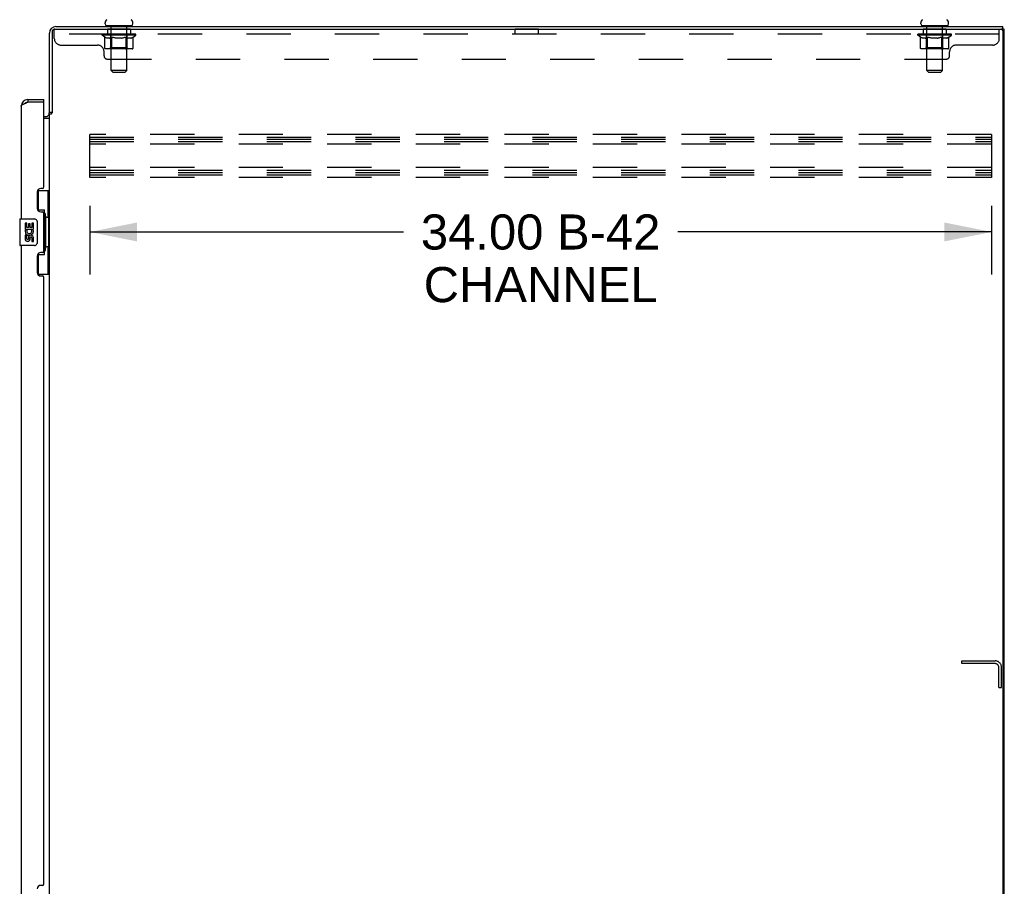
# Model space of a CAD drawing. Header units: inches. Extents: x 0 to 304, y 0 to 196.
# Tile 14 of 19: x 152 to 189, y 102 to 135. Entities that reach past the tile are written whole.
import ezdxf

# ---------------------------------------------------------------- set-up
doc = ezdxf.new("R2010")
doc.units = ezdxf.units.IN
doc.header["$LTSCALE"] = 16.696429
doc.header["$MEASUREMENT"] = 0
doc.linetypes.add('HIDDEN', pattern=[0.2, 0.1, -0.1])
doc.layers.get('0').update_dxf_attribs({"linetype": 'CONTINUOUS'})
for name, color, linetype in [('02___PRT_ALL_AXES', 7, 'CONTINUOUS'), ('DEFAULT_2', 8, 'HIDDEN'), ('DIMENSIONS', 7, 'CONTINUOUS')]:
    doc.layers.add(name, color=color, linetype=linetype)
doc.styles.get("Standard").update_dxf_attribs({"font": 'arial.ttf'})
doc.dimstyles.new('DIMSTYLE_2', dxfattribs={"dimtxt": 1.321429, "dimasz": 1.785714, "dimexe": 0.09, "dimexo": 0.07, "dimgap": 0.037, "dimtad": 0, "dimtih": 1, "dimtoh": 1, "dimzin": 4, "dimdsep": 46, "dimtxsty": 'Standard', "dimblk": '_FILLED', "dimblk1": '_FILLED', "dimblk2": '_FILLED', "dimcen": 0.09, "dimazin": 1, "dimtfac": 1, "dimtdec": 3, "dimtofl": 0, "dimtmove": 0, "dimatfit": 3, "dimldrblk": '_FILLED', "dimfxl": 1, "dimtolj": 1, "dimtzin": 4, "dimarcsym": 0})

# ---------------------------------------------------------------- blocks, each defined once
blk = doc.blocks.new('_FILLED')
at = {"color": 0, "linetype": 'ByBlock'}
blk.add_solid([(0, 0), (-1, 0.2), (-1, -0.2)], dxfattribs=at)
blk = doc.blocks.new('*D3')
at = {"layer": 'DIMENSIONS', "color": 2, "linetype": 'Continuous'}
for p, q in [((154.987, 127.941), (154.987, 125.351)), ((188.987, 127.941), (188.987, 125.351)), ((154.987, 126.959), (166.814, 126.959)), ((188.987, 126.959), (177.159, 126.959))]:
    blk.add_line(p, q, dxfattribs=at)
at = {"layer": 'DIMENSIONS', "color": 2, "linetype": 'Continuous', "xscale": 1.7857142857, "yscale": 1.7857142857, "zscale": 1.7857142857, "rotation": 180}
blk.add_blockref('_FILLED', (154.987, 126.959), dxfattribs=at)
at = {"layer": 'DIMENSIONS', "color": 2, "linetype": 'Continuous', "xscale": 1.7857142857, "yscale": 1.7857142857, "zscale": 1.7857142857}
blk.add_blockref('_FILLED', (188.987, 126.959), dxfattribs=at)
at = {"layer": 'DIMENSIONS', "color": 2, "linetype": 'Continuous', "insert": (171.987, 127.619), "char_height": 1.3214, "width": 9.02403, "attachment_point": 2, "line_spacing_factor": 0.9}
blk.add_mtext('34.00 B-42\\PCHANNEL', dxfattribs=at)

msp = doc.modelspace()

# ---------------------------------------------------------------- linework, layer by layer
at = {"color": 7, "linetype": 'Continuous'}
for p, q in [((155.568, 134.798), (155.568, 134.837)), ((156.614, 134.798), (156.614, 134.837)), ((186.318, 134.798), (186.318, 134.837)), ((187.364, 134.798), (187.364, 134.837)), ((155.591, 134.729), (155.591, 134.699)), ((156.591, 134.729), (155.591, 134.729)), ((156.591, 134.729), (156.591, 134.699)), ((186.341, 134.729), (186.341, 134.699)), ((187.341, 134.729), (186.341, 134.729)), ((187.341, 134.729), (187.341, 134.699)), ((189.466, 134.595), (189.351, 134.595)), ((189.414, 134.595), (189.414, 134.699)), ((189.466, 62.803), (189.466, 134.595)), ((152.654, 131.949), (152.654, 131.845)), ((153.262, 131.845), (153.242, 131.845)), ((153.262, 131.845), (153.262, 131.949)), ((153.57, 131.458), (153.466, 131.458)), ((153.025, 128.524), (153.466, 128.524)), ((153.062, 127.744), (153.062, 128.524)), ((153.427, 127.499), (153.427, 128.524)), ((153.062, 127.789), (153.289, 127.789)), ((153.289, 126.109), (153.289, 127.789)), ((152.348, 127.434), (152.348, 126.464)), ((152.363, 127.449), (152.903, 127.449)), ((153.003, 127.349), (153.003, 126.549)), ((153.326, 127.549), (153.326, 127.529)), ((153.326, 127.499), (153.326, 126.399)), ((153.448, 127.499), (153.326, 127.499)), ((153.448, 126.399), (153.448, 127.499)), ((152.903, 126.449), (152.363, 126.449)), ((153.448, 126.399), (153.326, 126.399)), ((153.326, 126.368), (153.326, 126.348)), ((153.427, 125.374), (153.427, 126.399)), ((153.062, 125.374), (153.062, 126.154)), ((153.062, 126.109), (153.289, 126.109)), ((153.025, 125.374), (153.466, 125.374))]:
    msp.add_line(p, q, dxfattribs=at)
at = {"color": 3, "linetype": 'Continuous'}
for p, q in [((153.466, 131.445), (153.466, 134.452)), ((153.57, 134.491), (153.57, 131.447)), ((153.674, 134.595), (189.351, 134.595)), ((153.712, 134.699), (189.414, 134.699)), ((189.414, 134.532), (189.414, 62.865)), ((152.622, 131.833), (152.654, 131.845)), ((152.654, 131.949), (153.262, 131.949)), ((153.242, 131.845), (152.654, 131.845)), ((153.262, 128.656), (153.262, 131.825)), ((152.408, 131.702), (152.408, 127.449)), ((153.466, 69.991), (153.466, 131.406)), ((153.466, 131.406), (153.54, 131.406)), ((153.262, 131.303), (153.323, 131.303)), ((153.262, 131.251), (153.466, 131.251)), ((153.012, 128.466), (153.012, 127.846)), ((153.202, 128.596), (153.142, 128.596)), ((153.142, 127.716), (153.202, 127.716)), ((153.262, 126.241), (153.262, 127.656)), ((152.408, 126.449), (152.408, 101.199)), ((153.012, 126.051), (153.012, 125.431)), ((153.202, 126.181), (153.142, 126.181)), ((153.142, 125.301), (153.202, 125.301)), ((153.262, 102.406), (153.262, 125.241)), ((153.202, 102.346), (153.142, 102.346))]:
    msp.add_line(p, q, dxfattribs=at)
for points in [[(152.408, 131.702), (152.408, 131.708), (152.41, 131.714), (152.412, 131.72), (152.416, 131.726), (152.421, 131.732), (152.427, 131.738), (152.433, 131.744), (152.441, 131.75), (152.449, 131.756), (152.459, 131.761), (152.469, 131.767), (152.48, 131.773), (152.492, 131.779), (152.504, 131.785), (152.517, 131.791), (152.531, 131.797), (152.545, 131.803), (152.56, 131.809)], [(152.56, 131.809), (152.575, 131.815), (152.59, 131.821), (152.606, 131.827), (152.622, 131.833)], [(153.54, 131.406), (153.542, 131.408), (153.544, 131.409), (153.546, 131.411), (153.547, 131.412), (153.549, 131.414), (153.55, 131.415), (153.551, 131.417), (153.552, 131.418), (153.553, 131.419), (153.554, 131.421), (153.555, 131.422), (153.555, 131.423), (153.556, 131.425)], [(153.556, 131.425), (153.558, 131.429), (153.559, 131.431), (153.56, 131.432), (153.561, 131.434), (153.562, 131.436), (153.563, 131.437), (153.564, 131.439), (153.566, 131.441), (153.567, 131.443), (153.568, 131.445), (153.57, 131.447)]]:
    msp.add_lwpolyline(points, dxfattribs=at)
at = {"color": 7, "linetype": 'Continuous'}
for points in [[(153.253, 127.688), (153.255, 127.691), (153.26, 127.7), (153.265, 127.707), (153.269, 127.715), (153.273, 127.722), (153.277, 127.728), (153.28, 127.734), (153.282, 127.74), (153.284, 127.745), (153.286, 127.75), (153.287, 127.754), (153.288, 127.758), (153.289, 127.762), (153.289, 127.765)], [(152.996, 127.385), (152.998, 127.379), (153, 127.373), (153.001, 127.367), (153.002, 127.361), (153.002, 127.355), (153.003, 127.349)], [(153.003, 126.549), (153.002, 126.542), (153.002, 126.536), (153.001, 126.53), (153, 126.524), (152.998, 126.518), (152.996, 126.512)], [(153.289, 126.132), (153.289, 126.136), (153.288, 126.139), (153.287, 126.143), (153.286, 126.148), (153.284, 126.152), (153.282, 126.158), (153.28, 126.163), (153.277, 126.169), (153.273, 126.176), (153.269, 126.182), (153.265, 126.19), (153.26, 126.198), (153.255, 126.206), (153.253, 126.21)]]:
    msp.add_lwpolyline(points, dxfattribs=at)
for centre, radius, start, end in [((155.711, 134.837), 0.144, 124.6626, 180), ((155.637, 134.798), 0.069, 180, 270), ((156.545, 134.798), 0.069, 270, 360), ((156.47, 134.837), 0.144, 0, 55.3374), ((186.461, 134.837), 0.144, 124.6626, 180), ((186.387, 134.798), 0.069, 180, 270), ((187.295, 134.798), 0.069, 270, 360), ((187.22, 134.837), 0.144, 0, 55.3374), ((152.654, 131.702), 0.142, 90, 131.367), ((152.572, 131.559), 0.26, 87.373, 90), ((152.363, 127.434), 0.015, 90, 180), ((152.903, 127.349), 0.1, 21.205, 90), ((152.363, 126.464), 0.015, 180, 270), ((152.903, 126.549), 0.1, 270, 338.8004)]:
    msp.add_arc(centre, radius, start, end, dxfattribs=at)
at = {"color": 3, "linetype": 'Continuous'}
for centre, radius, start, end in [((153.712, 134.452), 0.246, 90, 180), ((153.674, 134.491), 0.104, 90, 180), ((189.351, 134.532), 0.0625, 0, 90), ((152.654, 131.702), 0.246, 90, 180), ((153.242, 131.825), 0.02, 0, 90), ((153.323, 131.445), 0.142, 270, 360), ((153.142, 128.466), 0.13, 90, 180), ((153.202, 128.656), 0.06, 270, 360), ((153.142, 127.846), 0.13, 180, 270), ((153.202, 127.656), 0.06, 0, 90), ((153.202, 126.241), 0.06, 270, 360), ((153.142, 126.051), 0.13, 90, 180), ((153.142, 125.431), 0.13, 180, 270), ((153.202, 125.241), 0.06, 0, 90), ((153.142, 102.216), 0.13, 90, 180), ((153.202, 102.406), 0.06, 270, 360)]:
    msp.add_arc(centre, radius, start, end, dxfattribs=at)
at = {"color": 7, "linetype": 'Continuous'}
for centre, start_param, end_param in [((153.222, 127.539), -1.51401, -0.699287), ((153.222, 127.539), -2.442306, -1.627583), ((153.222, 126.358), -1.51401, -0.699287), ((153.222, 126.358), -2.442306, -1.627583)]:
    msp.add_ellipse(centre, major_axis=(0, 0.18), ratio=0.579493, start_param=start_param, end_param=end_param, dxfattribs=at)
at = {"layer": '02___PRT_ALL_AXES', "color": 8, "linetype": 'HIDDEN'}
for p, q in [((155.653, 134.595), (155.653, 134.408)), ((156.528, 134.595), (155.653, 134.595)), ((156.528, 134.408), (155.653, 134.408)), ((156.528, 134.595), (156.528, 134.408)), ((171.028, 134.408), (171.028, 134.595)), ((171.903, 134.595), (171.028, 134.595)), ((171.903, 134.408), (171.028, 134.408)), ((171.903, 134.408), (171.903, 134.595)), ((186.403, 134.595), (186.403, 134.408)), ((187.278, 134.595), (186.403, 134.595)), ((187.278, 134.408), (186.403, 134.408)), ((187.278, 134.595), (187.278, 134.408))]:
    msp.add_line(p, q, dxfattribs=at)
at = {"layer": '02___PRT_ALL_AXES', "color": 7, "linetype": 'Continuous'}
for p, q in [((152.551, 127.294), (152.551, 127.064)), ((152.614, 127.294), (152.551, 127.294)), ((152.551, 127.064), (152.812, 127.064)), ((152.621, 127.028), (152.564, 127.053)), ((152.614, 127.127), (152.614, 127.294)), ((152.676, 127.127), (152.614, 127.127)), ((152.676, 127.263), (152.676, 127.127)), ((152.737, 127.263), (152.676, 127.263)), ((152.737, 127.127), (152.737, 127.263)), ((152.802, 127.127), (152.737, 127.127)), ((152.812, 127.064), (152.785, 127.045)), ((152.802, 127.294), (152.802, 127.127)), ((152.865, 127.294), (152.802, 127.294)), ((152.847, 127.064), (152.865, 127.064)), ((152.865, 127.064), (152.865, 127.294)), ((152.551, 126.833), (152.551, 126.697)), ((152.614, 126.833), (152.551, 126.833)), ((152.614, 126.697), (152.614, 126.833)), ((152.676, 126.739), (152.676, 126.697)), ((152.737, 126.677), (152.737, 126.746)), ((152.802, 126.739), (152.802, 126.603)), ((152.802, 126.603), (152.865, 126.603)), ((152.865, 126.603), (152.865, 126.739))]:
    msp.add_line(p, q, dxfattribs=at)
for centre, radius, start, end in [((152.708, 126.991), 0.157, 156.5966, 341.8791), ((152.708, 126.991), 0.0943, 156.5966, 35.1122), ((152.708, 126.991), 0.157, 25.737, 27.8532), ((152.711, 126.991), 0.154, 341.4199, 26.1963), ((152.645, 126.697), 0.0943, 180, 248.6704), ((152.645, 126.697), 0.0943, 248.6999, 347.4338), ((152.645, 126.697), 0.0314, 180, 0.0485), ((152.771, 126.739), 0.0943, 0, 180), ((152.771, 126.734), 0.0362, 83.4285, 161.7628), ((152.771, 126.739), 0.0314, 0, 81.2295)]:
    msp.add_arc(centre, radius, start, end, dxfattribs=at)
at = {"layer": 'DEFAULT_2', "color": 8, "linetype": 'HIDDEN'}
for p, q in [((153.653, 134.25), (153.653, 134.595)), ((153.674, 134.595), (153.653, 134.595)), ((189.278, 134.408), (153.653, 134.408)), ((155.457, 134.368), (155.457, 134.408)), ((155.457, 134.408), (155.764, 134.408)), ((155.554, 134.3), (155.457, 134.368)), ((156.724, 134.368), (155.457, 134.368)), ((155.459, 134.408), (155.459, 134.412)), ((155.579, 134.411), (155.459, 134.412)), ((155.467, 134.408), (155.467, 134.415)), ((155.476, 134.405), (155.476, 134.408)), ((155.476, 134.405), (156.706, 134.405)), ((155.485, 134.405), (155.485, 134.408)), ((155.486, 134.405), (155.486, 134.408)), ((155.496, 134.408), (155.496, 134.415)), ((155.512, 134.405), (155.512, 134.408)), ((155.514, 134.405), (155.514, 134.408)), ((155.542, 134.408), (155.542, 134.415)), ((155.557, 134.405), (155.557, 134.408)), ((155.559, 134.405), (155.559, 134.408)), ((155.579, 134.408), (155.579, 134.411)), ((155.606, 134.408), (155.606, 134.415)), ((155.607, 134.405), (155.607, 134.408)), ((155.608, 134.405), (155.608, 134.408)), ((155.611, 134.405), (155.611, 134.408)), ((155.618, 134.405), (155.618, 134.408)), ((155.618, 134.405), (155.618, 134.408)), ((155.621, 134.405), (155.621, 134.408)), ((155.625, 134.405), (155.625, 134.409)), ((155.629, 134.405), (155.629, 134.408)), ((155.643, 134.405), (155.643, 134.408)), ((155.661, 134.405), (155.661, 134.408)), ((155.662, 134.405), (155.662, 134.41)), ((155.682, 134.405), (155.682, 134.408)), ((155.684, 134.408), (155.684, 134.415)), ((155.693, 134.405), (155.693, 134.408)), ((155.697, 134.405), (155.697, 134.408)), ((155.707, 134.405), (155.707, 134.408)), ((155.718, 134.405), (155.718, 134.412)), ((155.734, 134.405), (155.734, 134.408)), ((155.737, 134.405), (155.737, 134.408)), ((155.764, 134.405), (155.764, 134.408)), ((155.831, 134.408), (155.769, 134.408)), ((155.774, 134.408), (155.774, 134.415)), ((155.778, 134.729), (155.778, 134.699)), ((155.781, 134.405), (155.781, 134.408)), ((155.786, 134.405), (155.786, 134.408)), ((155.791, 133.048), (155.791, 134.694)), ((155.792, 134.405), (155.792, 134.413)), ((155.796, 134.405), (155.796, 134.408)), ((155.807, 134.405), (155.807, 134.408)), ((155.831, 134.405), (155.831, 134.408)), ((155.906, 134.408), (155.847, 134.408)), ((155.867, 134.405), (155.867, 134.408)), ((155.874, 134.408), (155.874, 134.415)), ((155.878, 134.405), (155.878, 134.408)), ((155.88, 134.405), (155.88, 134.414)), ((155.883, 134.405), (155.883, 134.408)), ((155.89, 134.405), (155.89, 134.408)), ((155.906, 134.405), (155.906, 134.408)), ((155.986, 134.408), (155.932, 134.408)), ((155.945, 134.405), (155.945, 134.408)), ((155.976, 134.408), (156.091, 134.415)), ((155.981, 134.408), (155.981, 134.415)), ((155.981, 134.415), (155.981, 134.415)), ((155.981, 134.408), (155.981, 134.414)), ((155.981, 134.405), (155.981, 134.408)), ((155.985, 134.405), (155.985, 134.408)), ((155.986, 134.405), (155.986, 134.408)), ((155.987, 134.405), (155.987, 134.408)), ((156.07, 134.408), (156.022, 134.408)), ((156.027, 134.405), (156.027, 134.408)), ((156.07, 134.405), (156.07, 134.408)), ((156.088, 134.408), (156.088, 134.408)), ((156.088, 134.405), (156.088, 134.408)), ((156.088, 134.405), (156.088, 134.408)), ((156.091, 134.408), (156.091, 134.415)), ((156.091, 134.415), (156.205, 134.408)), ((156.093, 134.405), (156.093, 134.408)), ((156.093, 134.405), (156.093, 134.408)), ((156.093, 134.408), (156.093, 134.408)), ((156.112, 134.405), (156.112, 134.408)), ((156.112, 134.408), (156.16, 134.408)), ((156.154, 134.405), (156.154, 134.408)), ((156.195, 134.405), (156.195, 134.408)), ((156.195, 134.405), (156.195, 134.408)), ((156.195, 134.408), (156.25, 134.408)), ((156.196, 134.405), (156.196, 134.408)), ((156.2, 134.415), (156.201, 134.415)), ((156.2, 134.408), (156.2, 134.414)), ((156.2, 134.405), (156.2, 134.408)), ((156.201, 134.408), (156.201, 134.415)), ((156.237, 134.405), (156.237, 134.408)), ((156.276, 134.405), (156.276, 134.408)), ((156.276, 134.408), (156.335, 134.408)), ((156.291, 134.405), (156.291, 134.408)), ((156.298, 134.405), (156.298, 134.408)), ((156.301, 134.405), (156.301, 134.414)), ((156.304, 134.405), (156.304, 134.408)), ((156.307, 134.408), (156.307, 134.415)), ((156.315, 134.405), (156.315, 134.408)), ((156.351, 134.405), (156.351, 134.408)), ((156.351, 134.408), (156.413, 134.408)), ((156.375, 134.405), (156.375, 134.408)), ((156.386, 134.405), (156.386, 134.408)), ((156.39, 134.405), (156.39, 134.413)), ((156.391, 133.048), (156.391, 134.694)), ((156.396, 134.405), (156.396, 134.408)), ((156.401, 134.405), (156.401, 134.408)), ((156.403, 134.729), (156.403, 134.699)), ((156.407, 134.408), (156.407, 134.415)), ((156.418, 134.405), (156.418, 134.408)), ((156.418, 134.408), (156.619, 134.408)), ((156.445, 134.405), (156.445, 134.408)), ((156.448, 134.405), (156.448, 134.408)), ((156.463, 134.405), (156.463, 134.412)), ((156.475, 134.405), (156.475, 134.408)), ((156.484, 134.405), (156.484, 134.408)), ((156.488, 134.405), (156.488, 134.408)), ((156.498, 134.408), (156.498, 134.415)), ((156.499, 134.405), (156.499, 134.408)), ((156.52, 134.405), (156.52, 134.41)), ((156.52, 134.405), (156.52, 134.408)), ((156.538, 134.405), (156.538, 134.408)), ((156.552, 134.405), (156.552, 134.408)), ((156.557, 134.405), (156.557, 134.409)), ((156.56, 134.405), (156.56, 134.408)), ((156.563, 134.405), (156.563, 134.408)), ((156.564, 134.405), (156.564, 134.408)), ((156.571, 134.405), (156.571, 134.408)), ((156.574, 134.405), (156.574, 134.408)), ((156.574, 134.405), (156.574, 134.408)), ((156.576, 134.408), (156.576, 134.415)), ((156.622, 134.405), (156.622, 134.408)), ((156.625, 134.405), (156.625, 134.408)), ((156.625, 134.298), (156.724, 134.368)), ((156.639, 134.408), (156.639, 134.415)), ((156.668, 134.405), (156.668, 134.408)), ((156.67, 134.405), (156.67, 134.408)), ((156.686, 134.408), (156.686, 134.415)), ((156.696, 134.405), (156.696, 134.408)), ((156.697, 134.405), (156.697, 134.408)), ((156.706, 134.405), (156.706, 134.408)), ((156.714, 134.408), (156.714, 134.415)), ((156.724, 134.368), (156.724, 134.415)), ((186.207, 134.368), (186.207, 134.408)), ((186.207, 134.408), (186.514, 134.408)), ((187.474, 134.368), (186.207, 134.368)), ((186.304, 134.3), (186.207, 134.368)), ((186.209, 134.408), (186.209, 134.412)), ((186.329, 134.411), (186.209, 134.412)), ((186.217, 134.408), (186.217, 134.415)), ((186.226, 134.405), (186.226, 134.408)), ((186.226, 134.405), (187.456, 134.405)), ((186.235, 134.405), (186.235, 134.408)), ((186.236, 134.405), (186.236, 134.408)), ((186.246, 134.408), (186.246, 134.415)), ((186.262, 134.405), (186.262, 134.408)), ((186.264, 134.405), (186.264, 134.408)), ((186.292, 134.408), (186.292, 134.415)), ((186.307, 134.405), (186.307, 134.408)), ((186.309, 134.405), (186.309, 134.408)), ((186.329, 134.408), (186.329, 134.411)), ((186.356, 134.408), (186.356, 134.415)), ((186.357, 134.405), (186.357, 134.408)), ((186.358, 134.405), (186.358, 134.408)), ((186.361, 134.405), (186.361, 134.408)), ((186.368, 134.405), (186.368, 134.408)), ((186.368, 134.405), (186.368, 134.408)), ((186.371, 134.405), (186.371, 134.408)), ((186.375, 134.405), (186.375, 134.409)), ((186.379, 134.405), (186.379, 134.408)), ((186.393, 134.405), (186.393, 134.408)), ((186.411, 134.405), (186.411, 134.408)), ((186.412, 134.405), (186.412, 134.41)), ((186.432, 134.405), (186.432, 134.408)), ((186.434, 134.408), (186.434, 134.415)), ((186.443, 134.405), (186.443, 134.408)), ((186.447, 134.405), (186.447, 134.408)), ((186.457, 134.405), (186.457, 134.408)), ((186.468, 134.405), (186.468, 134.412)), ((186.484, 134.405), (186.484, 134.408)), ((186.487, 134.405), (186.487, 134.408)), ((186.514, 134.405), (186.514, 134.408)), ((186.581, 134.408), (186.519, 134.408)), ((186.524, 134.408), (186.524, 134.415)), ((186.528, 134.729), (186.528, 134.699)), ((186.531, 134.405), (186.531, 134.408)), ((186.536, 134.405), (186.536, 134.408)), ((186.541, 133.048), (186.541, 134.694)), ((186.542, 134.405), (186.542, 134.413)), ((186.546, 134.405), (186.546, 134.408)), ((186.557, 134.405), (186.557, 134.408)), ((186.581, 134.405), (186.581, 134.408)), ((186.656, 134.408), (186.597, 134.408)), ((186.617, 134.405), (186.617, 134.408)), ((186.624, 134.408), (186.624, 134.415)), ((186.628, 134.405), (186.628, 134.408)), ((186.63, 134.405), (186.63, 134.414)), ((186.633, 134.405), (186.633, 134.408)), ((186.64, 134.405), (186.64, 134.408)), ((186.656, 134.405), (186.656, 134.408)), ((186.736, 134.408), (186.682, 134.408)), ((186.695, 134.405), (186.695, 134.408)), ((186.726, 134.408), (186.841, 134.415)), ((186.731, 134.408), (186.731, 134.415)), ((186.731, 134.415), (186.731, 134.415)), ((186.731, 134.408), (186.731, 134.414)), ((186.731, 134.405), (186.731, 134.408)), ((186.735, 134.405), (186.735, 134.408)), ((186.736, 134.405), (186.736, 134.408)), ((186.737, 134.405), (186.737, 134.408)), ((186.82, 134.408), (186.772, 134.408)), ((186.777, 134.405), (186.777, 134.408)), ((186.82, 134.405), (186.82, 134.408)), ((186.838, 134.408), (186.838, 134.408)), ((186.838, 134.405), (186.838, 134.408)), ((186.838, 134.405), (186.838, 134.408)), ((186.841, 134.408), (186.841, 134.415)), ((186.841, 134.415), (186.955, 134.408)), ((186.843, 134.405), (186.843, 134.408)), ((186.843, 134.405), (186.843, 134.408)), ((186.843, 134.408), (186.843, 134.408)), ((186.862, 134.405), (186.862, 134.408)), ((186.862, 134.408), (186.91, 134.408)), ((186.904, 134.405), (186.904, 134.408)), ((186.945, 134.405), (186.945, 134.408)), ((186.945, 134.405), (186.945, 134.408)), ((186.945, 134.408), (187, 134.408)), ((186.946, 134.405), (186.946, 134.408)), ((186.95, 134.415), (186.951, 134.415)), ((186.95, 134.408), (186.95, 134.414)), ((186.95, 134.405), (186.95, 134.408)), ((186.951, 134.408), (186.951, 134.415)), ((186.987, 134.405), (186.987, 134.408)), ((187.026, 134.405), (187.026, 134.408)), ((187.026, 134.408), (187.085, 134.408)), ((187.041, 134.405), (187.041, 134.408)), ((187.048, 134.405), (187.048, 134.408)), ((187.051, 134.405), (187.051, 134.414)), ((187.054, 134.405), (187.054, 134.408)), ((187.057, 134.408), (187.057, 134.415)), ((187.065, 134.405), (187.065, 134.408)), ((187.101, 134.405), (187.101, 134.408)), ((187.101, 134.408), (187.163, 134.408)), ((187.125, 134.405), (187.125, 134.408)), ((187.136, 134.405), (187.136, 134.408)), ((187.14, 134.405), (187.14, 134.413)), ((187.141, 133.048), (187.141, 134.694)), ((187.146, 134.405), (187.146, 134.408)), ((187.151, 134.405), (187.151, 134.408)), ((187.153, 134.729), (187.153, 134.699)), ((187.157, 134.408), (187.157, 134.415)), ((187.168, 134.405), (187.168, 134.408)), ((187.168, 134.408), (187.369, 134.408)), ((187.195, 134.405), (187.195, 134.408)), ((187.198, 134.405), (187.198, 134.408)), ((187.213, 134.405), (187.213, 134.412)), ((187.225, 134.405), (187.225, 134.408)), ((187.234, 134.405), (187.234, 134.408)), ((187.238, 134.405), (187.238, 134.408)), ((187.248, 134.408), (187.248, 134.415)), ((187.249, 134.405), (187.249, 134.408)), ((187.27, 134.405), (187.27, 134.41)), ((187.27, 134.405), (187.27, 134.408)), ((187.288, 134.405), (187.288, 134.408)), ((187.302, 134.405), (187.302, 134.408)), ((187.307, 134.405), (187.307, 134.409)), ((187.31, 134.405), (187.31, 134.408)), ((187.313, 134.405), (187.313, 134.408)), ((187.314, 134.405), (187.314, 134.408)), ((187.321, 134.405), (187.321, 134.408)), ((187.324, 134.405), (187.324, 134.408)), ((187.324, 134.405), (187.324, 134.408)), ((187.326, 134.408), (187.326, 134.415)), ((187.372, 134.405), (187.372, 134.408)), ((187.375, 134.405), (187.375, 134.408)), ((187.375, 134.298), (187.474, 134.368)), ((187.389, 134.408), (187.389, 134.415)), ((187.418, 134.405), (187.418, 134.408)), ((187.42, 134.405), (187.42, 134.408)), ((187.436, 134.408), (187.436, 134.415)), ((187.446, 134.405), (187.446, 134.408)), ((187.447, 134.405), (187.447, 134.408)), ((187.456, 134.405), (187.456, 134.408)), ((187.464, 134.408), (187.464, 134.415)), ((187.474, 134.368), (187.474, 134.415)), ((189.278, 134.25), (189.278, 134.595)), ((153.903, 134), (155.278, 134)), ((155.554, 133.893), (155.554, 134.3)), ((155.554, 134.3), (155.569, 134.29)), ((155.584, 134.281), (155.569, 134.29)), ((155.599, 134.273), (155.584, 134.281)), ((155.613, 134.267), (155.598, 134.273)), ((155.627, 134.261), (155.613, 134.267)), ((155.641, 134.256), (155.627, 134.261)), ((155.735, 134.256), (155.641, 134.256)), ((155.735, 134.256), (155.75, 134.261)), ((155.764, 134.267), (155.749, 134.261)), ((155.778, 134.273), (155.764, 134.266)), ((155.778, 133.896), (155.778, 134.365)), ((155.793, 134.281), (155.778, 134.273)), ((155.807, 134.29), (155.792, 134.281)), ((155.822, 134.3), (155.807, 134.29)), ((155.822, 133.893), (155.822, 134.3)), ((155.822, 134.3), (155.851, 134.29)), ((155.88, 134.281), (155.851, 134.29)), ((155.908, 134.273), (155.879, 134.281)), ((155.936, 134.267), (155.908, 134.273)), ((155.964, 134.261), (155.936, 134.267)), ((155.992, 134.256), (155.964, 134.261)), ((156.19, 134.256), (155.992, 134.256)), ((156.19, 134.256), (156.217, 134.261)), ((156.245, 134.267), (156.217, 134.261)), ((156.273, 134.273), (156.244, 134.266)), ((156.3, 134.281), (156.272, 134.273)), ((156.329, 134.289), (156.3, 134.281)), ((156.357, 134.299), (156.328, 134.289)), ((156.357, 133.893), (156.357, 134.299)), ((156.357, 134.299), (156.371, 134.289)), ((156.385, 134.281), (156.371, 134.289)), ((156.399, 134.273), (156.385, 134.281)), ((156.412, 134.267), (156.399, 134.273)), ((156.403, 133.896), (156.403, 134.365)), ((156.426, 134.261), (156.412, 134.267)), ((156.439, 134.256), (156.426, 134.261)), ((156.543, 134.256), (156.439, 134.256)), ((156.543, 134.256), (156.557, 134.261)), ((156.57, 134.267), (156.556, 134.261)), ((156.583, 134.273), (156.57, 134.267)), ((156.597, 134.281), (156.583, 134.273)), ((156.611, 134.289), (156.597, 134.28)), ((156.625, 134.298), (156.611, 134.289)), ((156.625, 133.893), (156.625, 134.298)), ((186.304, 133.893), (186.304, 134.3)), ((186.304, 134.3), (186.319, 134.29)), ((186.334, 134.281), (186.319, 134.29)), ((186.349, 134.273), (186.334, 134.281)), ((186.363, 134.267), (186.348, 134.273)), ((186.377, 134.261), (186.363, 134.267)), ((186.391, 134.256), (186.377, 134.261)), ((186.485, 134.256), (186.391, 134.256)), ((186.485, 134.256), (186.5, 134.261)), ((186.514, 134.267), (186.499, 134.261)), ((186.528, 134.273), (186.514, 134.266)), ((186.528, 133.896), (186.528, 134.365)), ((186.543, 134.281), (186.528, 134.273)), ((186.557, 134.29), (186.542, 134.281)), ((186.572, 134.3), (186.557, 134.29)), ((186.572, 133.893), (186.572, 134.3)), ((186.572, 134.3), (186.601, 134.29)), ((186.63, 134.281), (186.601, 134.29)), ((186.658, 134.273), (186.629, 134.281)), ((186.686, 134.267), (186.658, 134.273)), ((186.714, 134.261), (186.686, 134.267)), ((186.742, 134.256), (186.714, 134.261)), ((186.94, 134.256), (186.742, 134.256)), ((186.94, 134.256), (186.967, 134.261)), ((186.995, 134.267), (186.967, 134.261)), ((187.023, 134.273), (186.994, 134.266)), ((187.05, 134.281), (187.022, 134.273)), ((187.079, 134.289), (187.05, 134.281)), ((187.107, 134.299), (187.078, 134.289)), ((187.107, 133.893), (187.107, 134.299)), ((187.107, 134.299), (187.121, 134.289)), ((187.135, 134.281), (187.121, 134.289)), ((187.149, 134.273), (187.135, 134.281)), ((187.162, 134.267), (187.149, 134.273)), ((187.153, 133.896), (187.153, 134.365)), ((187.176, 134.261), (187.162, 134.267)), ((187.189, 134.256), (187.176, 134.261)), ((187.293, 134.256), (187.189, 134.256)), ((187.293, 134.256), (187.307, 134.261)), ((187.32, 134.267), (187.306, 134.261)), ((187.333, 134.273), (187.32, 134.267)), ((187.347, 134.281), (187.333, 134.273)), ((187.361, 134.289), (187.347, 134.28)), ((187.375, 134.298), (187.361, 134.289)), ((187.375, 133.893), (187.375, 134.298)), ((189.028, 134), (187.653, 134)), ((155.528, 133.595), (155.528, 133.75)), ((156.582, 133.856), (155.597, 133.856)), ((155.778, 133.896), (155.738, 133.856)), ((156.403, 133.896), (155.778, 133.896)), ((156.336, 133.856), (156.338, 133.857)), ((156.338, 133.857), (156.341, 133.857)), ((156.341, 133.857), (156.343, 133.859)), ((156.343, 133.859), (156.346, 133.861)), ((156.346, 133.861), (156.348, 133.863)), ((156.352, 133.87), (156.354, 133.874)), ((156.354, 133.874), (156.355, 133.878)), ((156.403, 133.896), (156.443, 133.856)), ((187.332, 133.856), (186.347, 133.856)), ((186.528, 133.896), (186.488, 133.856)), ((187.153, 133.896), (186.528, 133.896)), ((187.086, 133.856), (187.088, 133.857)), ((187.088, 133.857), (187.091, 133.857)), ((187.091, 133.857), (187.093, 133.859)), ((187.093, 133.859), (187.096, 133.861)), ((187.096, 133.861), (187.098, 133.863)), ((187.153, 133.896), (187.193, 133.856)), ((187.403, 133.595), (187.403, 133.75)), ((155.653, 133.47), (187.278, 133.47)), ((155.86, 132.979), (155.791, 133.048)), ((156.391, 133.048), (155.791, 133.048)), ((155.86, 132.979), (156.322, 132.979)), ((156.322, 132.979), (156.391, 133.048)), ((187.141, 133.048), (186.541, 133.048)), ((186.61, 132.979), (186.541, 133.048)), ((186.61, 132.979), (187.072, 132.979)), ((187.072, 132.979), (187.141, 133.048)), ((154.987, 129.011), (154.987, 130.636)), ((188.987, 130.636), (154.987, 130.636)), ((154.987, 130.532), (188.987, 130.532)), ((154.987, 130.449), (188.987, 130.449)), ((154.987, 130.365), (188.987, 130.365)), ((188.987, 130.636), (188.987, 129.011)), ((188.987, 130.261), (154.987, 130.261)), ((188.987, 129.386), (154.987, 129.386)), ((154.987, 129.282), (188.987, 129.282)), ((154.987, 129.199), (188.987, 129.199)), ((154.987, 129.115), (188.987, 129.115)), ((188.987, 129.011), (154.987, 129.011)), ((187.862, 110.803), (189.115, 110.803)), ((187.862, 110.699), (187.862, 110.803)), ((189.115, 110.699), (187.862, 110.699)), ((189.258, 109.803), (189.258, 110.556)), ((189.362, 109.803), (189.362, 110.556)), ((189.258, 109.803), (189.362, 109.803))]:
    msp.add_line(p, q, dxfattribs=at)
for points in [[(155.597, 133.856), (155.592, 133.857), (155.587, 133.857), (155.582, 133.859), (155.577, 133.861), (155.572, 133.863), (155.568, 133.866), (155.564, 133.87), (155.561, 133.874), (155.558, 133.878), (155.556, 133.883), (155.555, 133.888), (155.554, 133.893)], [(155.843, 133.856), (155.841, 133.857), (155.838, 133.857), (155.836, 133.859), (155.833, 133.861), (155.831, 133.863), (155.829, 133.866), (155.827, 133.87), (155.825, 133.874), (155.824, 133.878), (155.823, 133.883), (155.822, 133.888), (155.822, 133.893)], [(156.348, 133.863), (156.35, 133.866), (156.352, 133.87)], [(156.355, 133.878), (156.356, 133.883), (156.357, 133.888), (156.357, 133.893)], [(156.356, 133.883), (156.357, 133.888), (156.357, 133.893)], [(156.582, 133.856), (156.587, 133.857), (156.592, 133.857), (156.597, 133.859), (156.602, 133.861), (156.607, 133.863), (156.611, 133.866), (156.615, 133.87), (156.618, 133.874), (156.621, 133.878), (156.623, 133.883), (156.624, 133.888), (156.625, 133.893)], [(186.347, 133.856), (186.342, 133.857), (186.337, 133.857), (186.332, 133.859), (186.327, 133.861), (186.322, 133.863), (186.318, 133.866), (186.314, 133.87), (186.311, 133.874), (186.308, 133.878), (186.306, 133.883), (186.305, 133.888), (186.304, 133.893)], [(186.593, 133.856), (186.591, 133.857), (186.588, 133.857), (186.586, 133.859), (186.583, 133.861), (186.581, 133.863), (186.579, 133.866), (186.577, 133.87), (186.575, 133.874), (186.574, 133.878), (186.573, 133.883), (186.572, 133.888), (186.572, 133.893)], [(187.098, 133.863), (187.1, 133.866), (187.102, 133.87), (187.104, 133.874), (187.105, 133.878)], [(187.1, 133.866), (187.102, 133.87), (187.104, 133.874)], [(187.105, 133.878), (187.106, 133.883), (187.107, 133.888), (187.107, 133.893)], [(187.106, 133.883), (187.107, 133.888), (187.107, 133.893)], [(187.332, 133.856), (187.337, 133.857), (187.342, 133.857), (187.347, 133.859), (187.352, 133.861), (187.357, 133.863), (187.361, 133.866), (187.365, 133.87), (187.368, 133.874), (187.371, 133.878), (187.373, 133.883), (187.374, 133.888), (187.375, 133.893)]]:
    msp.add_lwpolyline(points, dxfattribs=at)
for centre, radius, start, end in [((155.738, 134.365), 0.0398, 0, 90), ((155.756, 134.694), 0.0345, 0, 90), ((156.425, 134.694), 0.0345, 90, 180), ((156.443, 134.365), 0.0398, 90, 180), ((186.488, 134.365), 0.0398, 0, 90), ((186.506, 134.694), 0.0345, 0, 90), ((187.175, 134.694), 0.0345, 90, 180), ((187.193, 134.365), 0.0398, 90, 180), ((153.903, 134.25), 0.25, 180, 270), ((155.278, 133.75), 0.25, 0, 90), ((187.653, 133.75), 0.25, 90, 180), ((189.028, 134.25), 0.25, 270, 360), ((155.653, 133.595), 0.125, 180, 270), ((187.278, 133.595), 0.125, 270, 360), ((189.115, 110.556), 0.246, 0, 90), ((189.115, 110.556), 0.142, 0, 90)]:
    msp.add_arc(centre, radius, start, end, dxfattribs=at)
for centre, major_axis, ratio, start_param, end_param in [((156.091, 134.415), (0.633, 0.007), 0.05963, 9.249616, 9.431313), ((156.091, 134.415), (0.633, 0), 0.060556, -3.083241, -2.96706), ((156.091, 134.415), (0.633, 0.013), 0.05688, 2.791345, 2.965878), ((155.482, 134.403), (0.198, -0.002), 0.05963, 0.605815, 1.645666), ((155.413, 134.403), (0.198, 0.002), 0.05963, 0.25549, 1.295341), ((156.091, 134.415), (0.633, -0.007), 0.05963, -2.96643, -2.791898), ((155.413, 134.396), (0.198, 0.004), 0.05688, 1.20151, 1.294789), ((155.482, 134.396), (0.198, 0), 0.060556, 1.551758, 1.645036), ((155.438, 134.396), (0.198, 0.002), 0.05963, 1.170259, 1.376596), ((155.483, 134.398), (0.164, 0.002), 0.05963, 1.065228, 1.614276), ((155.463, 134.398), (0.164, 0.003), 0.05688, 0.890143, 1.43919), ((155.521, 134.398), (0.164, 0), 0.060556, 1.240391, 1.789438), ((156.091, 134.415), (0.633, 0.019), 0.052395, 2.616403, 2.790936), ((155.544, 134.403), (0.198, -0.004), 0.05688, 0.7809, 1.820751), ((155.41, 134.403), (0.198, 0.004), 0.05688, 0.080405, 1.120256), ((156.091, 134.415), (0.633, -0.013), 0.05688, -2.791345, -2.616812), ((155.41, 134.396), (0.198, 0.006), 0.052395, 1.026568, 1.119847), ((155.544, 134.396), (0.198, -0.002), 0.05963, 1.72692, 1.820198), ((155.463, 134.398), (0.164, 0.005), 0.052395, 0.715201, 1.264248), ((155.577, 134.398), (0.164, -0.002), 0.05963, 1.415553, 1.9646), ((156.091, 134.415), (0.633, 0.025), 0.046319, 2.441654, 2.616187), ((155.624, 134.403), (0.198, -0.006), 0.052395, 0.955842, 1.995693), ((155.427, 134.403), (0.198, 0.006), 0.052395, -0.094537, 0.945314), ((156.091, 134.415), (0.633, -0.019), 0.052395, -2.616403, -2.44187), ((155.427, 134.396), (0.198, 0.008), 0.046319, 0.851819, 0.945098), ((155.624, 134.396), (0.198, -0.004), 0.05688, 1.902006, 1.995284), ((155.481, 134.398), (0.164, 0.006), 0.046319, 0.540452, 1.089499), ((155.648, 134.398), (0.164, -0.003), 0.05688, 1.590638, 2.139686), ((155.438, 134.403), (0.198, 0), 0.060556, 0.430652, 0.777569), ((156.091, 134.415), (0.633, 0.029), 0.038841, 2.267123, 2.441656), ((155.717, 134.403), (0.198, -0.008), 0.046319, 1.130591, 2.170442), ((156.091, 134.415), (0.633, -0.025), 0.046319, -2.441654, -2.267121), ((155.464, 134.403), (0.198, 0.008), 0.046319, -0.269286, 0.770565), ((155.464, 134.396), (0.198, 0.009), 0.038841, 0.677289, 0.770567), ((155.717, 134.396), (0.198, -0.006), 0.052395, 2.076947, 2.170226), ((155.518, 134.398), (0.164, 0.008), 0.038841, 0.365921, 0.914969), ((155.732, 134.398), (0.164, -0.005), 0.052395, 1.76558, 2.314627), ((156.091, 134.415), (0.633, 0.033), 0.030195, 2.09281, 2.267343), ((155.822, 134.403), (0.198, -0.009), 0.038841, 1.305122, 2.344973), ((156.091, 134.415), (0.633, -0.029), 0.038841, -2.267123, -2.092591), ((155.52, 134.403), (0.198, 0.009), 0.038841, -0.443817, 0.596034), ((155.52, 134.396), (0.198, 0.01), 0.030195, 0.502975, 0.596254), ((155.822, 134.396), (0.198, -0.008), 0.046319, 2.251696, 2.344975), ((155.572, 134.398), (0.164, 0.009), 0.030195, 0.191608, 0.740655), ((155.828, 134.398), (0.164, -0.006), 0.046319, 1.940329, 2.489376), ((155.593, 134.403), (0.198, 0.01), 0.030195, -0.61813, 0.421721), ((156.091, 134.415), (0.633, 0.036), 0.020645, 1.918687, 2.09322), ((155.935, 134.403), (0.198, -0.01), 0.030195, 1.479435, 2.519286), ((156.091, 134.415), (0.633, -0.033), 0.030195, -2.09281, -1.918277), ((155.593, 134.396), (0.198, 0.011), 0.020645, 0.328852, 0.422131), ((155.935, 134.396), (0.198, -0.009), 0.038841, 2.426227, 2.519505), ((155.642, 134.398), (0.164, 0.009), 0.020645, 0.017485, 0.566532), ((155.931, 134.398), (0.164, -0.008), 0.038841, 2.11486, 2.663907), ((155.682, 134.403), (0.198, 0.011), 0.020645, -0.792253, 0.247598), ((156.091, 134.415), (0.633, 0.038), 0.010478, 1.744704, 1.919237), ((156.053, 134.403), (0.198, -0.011), 0.020645, 1.653558, 2.693409), ((156.091, 134.415), (0.633, -0.036), 0.020645, -1.918687, -1.744154), ((155.682, 134.396), (0.198, 0.012), 0.010478, 0.154869, 0.248148), ((156.053, 134.396), (0.198, -0.01), 0.030195, 2.60054, 2.693819), ((155.726, 134.398), (0.164, 0.01), 0.010478, 6.126688, 6.675735), ((156.04, 134.398), (0.164, -0.009), 0.030195, 2.289173, 2.83822), ((155.783, 134.403), (0.198, 0.012), 0.010478, -0.966236, -0.000846), ((156.171, 134.403), (0.198, -0.012), 0.010478, 1.827541, 2.867392), ((156.091, 134.415), (0.633, -0.038), 0.010478, -1.744704, -1.570171), ((156.171, 134.396), (0.198, -0.011), 0.020645, 2.774664, 2.867942), ((156.149, 134.398), (0.164, -0.009), 0.020645, 2.463296, 3.012344), ((156.01, 134.403), (0.198, 0.012), 0.010478, 0.274201, 1.314052), ((155.924, 134.398), (0.164, 0.01), 0.010478, -0.000483, 0.504314), ((155.894, 134.396), (0.198, 0.012), 0.010478, 0.099668, 0.192946), ((156.091, 134.415), (0.633, 0.038), 0.010478, -1.571421, -1.396888), ((156.288, 134.396), (0.198, -0.012), 0.010478, 2.948646, 3.041925), ((156.258, 134.398), (0.164, -0.01), 0.010478, 2.637279, 3.142076), ((156.129, 134.403), (0.198, 0.011), 0.020645, 0.448184, 1.488034), ((156.032, 134.398), (0.164, 0.009), 0.020645, 0.129249, 0.678296), ((156.01, 134.396), (0.198, 0.011), 0.020645, 0.273651, 0.366929), ((156.398, 134.403), (0.198, -0.012), 0.010478, -3.140747, -2.175357), ((156.091, 134.415), (0.633, 0.036), 0.020645, -1.397439, -1.222906), ((156.091, 134.415), (0.633, -0.038), 0.010478, 1.222355, 1.396888), ((156.247, 134.403), (0.198, 0.01), 0.030195, 0.622307, 1.662158), ((156.142, 134.398), (0.164, 0.009), 0.030195, 0.303372, 0.852419), ((156.455, 134.398), (0.164, -0.01), 0.010478, 2.749043, 3.29809), ((156.499, 134.403), (0.198, -0.011), 0.020645, 2.893995, 3.933846), ((156.129, 134.396), (0.198, 0.01), 0.030195, 0.447774, 0.541052), ((156.499, 134.396), (0.198, -0.012), 0.010478, 2.893445, 2.986723), ((156.091, 134.415), (0.633, 0.033), 0.030195, -1.223315, -1.048783), ((156.091, 134.415), (0.633, -0.036), 0.020645, 1.048373, 1.222906), ((156.359, 134.403), (0.198, 0.009), 0.038841, 0.79662, 1.836471), ((156.25, 134.398), (0.164, 0.008), 0.038841, 0.477686, 1.026733), ((156.539, 134.398), (0.164, -0.009), 0.020645, 2.57506, 3.124108), ((156.588, 134.403), (0.198, -0.01), 0.030195, 2.719872, 3.759723), ((156.464, 134.403), (0.198, 0.008), 0.046319, 0.971151, 2.011002), ((156.247, 134.396), (0.198, 0.009), 0.038841, 0.622087, 0.715366), ((156.588, 134.396), (0.198, -0.011), 0.020645, 2.719462, 2.812741), ((156.091, 134.415), (0.633, 0.029), 0.038841, -1.049002, -0.874469), ((156.091, 134.415), (0.633, -0.033), 0.030195, 0.87425, 1.048783), ((156.354, 134.398), (0.164, 0.006), 0.046319, 0.652216, 1.201263), ((156.558, 134.403), (0.198, 0.006), 0.052395, 1.1459, 2.185751), ((156.609, 134.398), (0.164, -0.009), 0.030195, 2.400937, 2.949985), ((156.662, 134.403), (0.198, -0.009), 0.038841, 2.545558, 3.585409), ((156.449, 134.398), (0.164, 0.005), 0.052395, 0.826965, 1.376012), ((156.359, 134.396), (0.198, 0.008), 0.046319, 0.796618, 0.889896), ((156.662, 134.396), (0.198, -0.01), 0.030195, 2.545339, 2.638617), ((156.637, 134.403), (0.198, 0.004), 0.05688, 1.320842, 2.360692), ((156.091, 134.415), (0.633, 0.025), 0.046319, -0.874471, -0.699939), ((156.091, 134.415), (0.633, -0.029), 0.038841, 0.699936, 0.874469), ((156.718, 134.403), (0.198, -0.008), 0.046319, 2.371028, 3.410879), ((156.663, 134.398), (0.164, -0.008), 0.038841, 2.226624, 2.775671), ((156.7, 134.403), (0.198, 0.002), 0.05963, 1.495927, 2.535778), ((156.534, 134.398), (0.164, 0.003), 0.05688, 1.001907, 1.550954), ((156.755, 134.403), (0.198, -0.006), 0.052395, 2.196279, 3.23613), ((156.464, 134.396), (0.198, 0.006), 0.052395, 0.971367, 1.064645), ((156.7, 134.398), (0.164, -0.006), 0.046319, 2.052093, 2.601141), ((156.744, 134.403), (0.198, 0), 0.060556, 1.671089, 2.71094), ((156.718, 134.396), (0.198, -0.009), 0.038841, 2.371026, 2.464304), ((156.772, 134.403), (0.198, -0.004), 0.05688, 2.021337, 3.061188), ((156.091, 134.415), (0.633, 0.019), 0.052395, -0.699723, -0.52519), ((156.091, 134.415), (0.633, -0.025), 0.046319, 0.525406, 0.699939), ((156.768, 134.403), (0.198, -0.002), 0.05963, 1.846251, 2.886102), ((156.605, 134.398), (0.164, 0.002), 0.05963, 1.176993, 1.72604), ((156.719, 134.398), (0.164, -0.005), 0.052395, 1.877344, 2.426392), ((156.66, 134.398), (0.164, 0), 0.060556, 1.352155, 1.901202), ((156.718, 134.398), (0.164, -0.003), 0.05688, 1.702402, 2.25145), ((156.698, 134.398), (0.164, -0.002), 0.05963, 1.527317, 2.076364), ((156.558, 134.396), (0.198, 0.004), 0.05688, 1.146309, 1.239587), ((156.755, 134.396), (0.198, -0.008), 0.046319, 2.196495, 2.289773), ((156.091, 134.415), (0.633, 0.013), 0.05688, -0.524781, -0.350248), ((156.091, 134.415), (0.633, -0.019), 0.052395, 0.350657, 0.52519), ((156.637, 134.396), (0.198, 0.002), 0.05963, 1.321394, 1.414673), ((156.772, 134.396), (0.198, -0.006), 0.052395, 2.021746, 2.115024), ((156.091, 134.415), (0.633, 0.007), 0.05963, -0.349695, -0.175162), ((156.091, 134.415), (0.633, -0.013), 0.05688, 0.175715, 0.350248), ((156.7, 134.396), (0.198, 0), 0.060556, 1.496556, 1.589835), ((156.768, 134.396), (0.198, -0.004), 0.05688, 1.846804, 1.940083), ((156.744, 134.396), (0.198, -0.002), 0.05963, 1.671719, 1.764997), ((156.091, 134.415), (0.633, 0), 0.060556, -0.174533, 0), ((156.091, 134.415), (0.633, -0.007), 0.05963, 0.000629, 0.175162), ((186.841, 134.415), (0.633, 0.007), 0.05963, 9.249616, 9.431313), ((186.841, 134.415), (0.633, 0), 0.060556, -3.083241, -2.96706), ((186.841, 134.415), (0.633, 0.013), 0.05688, 2.791345, 2.965878), ((186.232, 134.403), (0.198, -0.002), 0.05963, 0.605815, 1.645666), ((186.163, 134.403), (0.198, 0.002), 0.05963, 0.25549, 1.295341), ((186.841, 134.415), (0.633, -0.007), 0.05963, -2.96643, -2.791898), ((186.163, 134.396), (0.198, 0.004), 0.05688, 1.20151, 1.294789), ((186.232, 134.396), (0.198, 0), 0.060556, 1.551758, 1.645036), ((186.188, 134.396), (0.198, 0.002), 0.05963, 1.170259, 1.376596), ((186.233, 134.398), (0.164, 0.002), 0.05963, 1.065228, 1.614276), ((186.213, 134.398), (0.164, 0.003), 0.05688, 0.890143, 1.43919), ((186.271, 134.398), (0.164, 0), 0.060556, 1.240391, 1.789438), ((186.841, 134.415), (0.633, 0.019), 0.052395, 2.616403, 2.790936), ((186.294, 134.403), (0.198, -0.004), 0.05688, 0.7809, 1.820751), ((186.16, 134.403), (0.198, 0.004), 0.05688, 0.080405, 1.120256), ((186.841, 134.415), (0.633, -0.013), 0.05688, -2.791345, -2.616812), ((186.16, 134.396), (0.198, 0.006), 0.052395, 1.026568, 1.119847), ((186.294, 134.396), (0.198, -0.002), 0.05963, 1.72692, 1.820198), ((186.213, 134.398), (0.164, 0.005), 0.052395, 0.715201, 1.264248), ((186.327, 134.398), (0.164, -0.002), 0.05963, 1.415553, 1.9646), ((186.841, 134.415), (0.633, 0.025), 0.046319, 2.441654, 2.616187), ((186.374, 134.403), (0.198, -0.006), 0.052395, 0.955842, 1.995693), ((186.177, 134.403), (0.198, 0.006), 0.052395, -0.094537, 0.945314), ((186.841, 134.415), (0.633, -0.019), 0.052395, -2.616403, -2.44187), ((186.177, 134.396), (0.198, 0.008), 0.046319, 0.851819, 0.945098), ((186.374, 134.396), (0.198, -0.004), 0.05688, 1.902006, 1.995284), ((186.231, 134.398), (0.164, 0.006), 0.046319, 0.540452, 1.089499), ((186.398, 134.398), (0.164, -0.003), 0.05688, 1.590638, 2.139686), ((186.188, 134.403), (0.198, 0), 0.060556, 0.430652, 0.777569), ((186.841, 134.415), (0.633, 0.029), 0.038841, 2.267123, 2.441656), ((186.467, 134.403), (0.198, -0.008), 0.046319, 1.130591, 2.170442), ((186.841, 134.415), (0.633, -0.025), 0.046319, -2.441654, -2.267121), ((186.214, 134.403), (0.198, 0.008), 0.046319, -0.269286, 0.770565), ((186.214, 134.396), (0.198, 0.009), 0.038841, 0.677289, 0.770567), ((186.467, 134.396), (0.198, -0.006), 0.052395, 2.076947, 2.170226), ((186.268, 134.398), (0.164, 0.008), 0.038841, 0.365921, 0.914969), ((186.482, 134.398), (0.164, -0.005), 0.052395, 1.76558, 2.314627), ((186.841, 134.415), (0.633, 0.033), 0.030195, 2.09281, 2.267343), ((186.572, 134.403), (0.198, -0.009), 0.038841, 1.305122, 2.344973), ((186.841, 134.415), (0.633, -0.029), 0.038841, -2.267123, -2.092591), ((186.27, 134.403), (0.198, 0.009), 0.038841, -0.443817, 0.596034), ((186.27, 134.396), (0.198, 0.01), 0.030195, 0.502975, 0.596254), ((186.572, 134.396), (0.198, -0.008), 0.046319, 2.251696, 2.344975), ((186.322, 134.398), (0.164, 0.009), 0.030195, 0.191608, 0.740655), ((186.578, 134.398), (0.164, -0.006), 0.046319, 1.940329, 2.489376), ((186.343, 134.403), (0.198, 0.01), 0.030195, -0.61813, 0.421721), ((186.841, 134.415), (0.633, 0.036), 0.020645, 1.918687, 2.09322), ((186.685, 134.403), (0.198, -0.01), 0.030195, 1.479435, 2.519286), ((186.841, 134.415), (0.633, -0.033), 0.030195, -2.09281, -1.918277), ((186.343, 134.396), (0.198, 0.011), 0.020645, 0.328852, 0.422131), ((186.685, 134.396), (0.198, -0.009), 0.038841, 2.426227, 2.519505), ((186.392, 134.398), (0.164, 0.009), 0.020645, 0.017485, 0.566532), ((186.681, 134.398), (0.164, -0.008), 0.038841, 2.11486, 2.663907), ((186.432, 134.403), (0.198, 0.011), 0.020645, -0.792253, 0.247598), ((186.841, 134.415), (0.633, 0.038), 0.010478, 1.744704, 1.919237), ((186.803, 134.403), (0.198, -0.011), 0.020645, 1.653558, 2.693409), ((186.841, 134.415), (0.633, -0.036), 0.020645, -1.918687, -1.744154), ((186.432, 134.396), (0.198, 0.012), 0.010478, 0.154869, 0.248148), ((186.803, 134.396), (0.198, -0.01), 0.030195, 2.60054, 2.693819), ((186.476, 134.398), (0.164, 0.01), 0.010478, 6.126688, 6.675735), ((186.79, 134.398), (0.164, -0.009), 0.030195, 2.289173, 2.83822), ((186.533, 134.403), (0.198, 0.012), 0.010478, -0.966236, -0.000846), ((186.921, 134.403), (0.198, -0.012), 0.010478, 1.827541, 2.867392), ((186.841, 134.415), (0.633, -0.038), 0.010478, -1.744704, -1.570171), ((186.921, 134.396), (0.198, -0.011), 0.020645, 2.774664, 2.867942), ((186.899, 134.398), (0.164, -0.009), 0.020645, 2.463296, 3.012344), ((186.76, 134.403), (0.198, 0.012), 0.010478, 0.274201, 1.314052), ((186.674, 134.398), (0.164, 0.01), 0.010478, -0.000483, 0.504314), ((186.644, 134.396), (0.198, 0.012), 0.010478, 0.099668, 0.192946), ((186.841, 134.415), (0.633, 0.038), 0.010478, -1.571421, -1.396888), ((187.038, 134.396), (0.198, -0.012), 0.010478, 2.948646, 3.041925), ((187.008, 134.398), (0.164, -0.01), 0.010478, 2.637279, 3.142076), ((186.879, 134.403), (0.198, 0.011), 0.020645, 0.448184, 1.488034), ((186.782, 134.398), (0.164, 0.009), 0.020645, 0.129249, 0.678296), ((186.76, 134.396), (0.198, 0.011), 0.020645, 0.273651, 0.366929), ((187.148, 134.403), (0.198, -0.012), 0.010478, -3.140747, -2.175357), ((186.841, 134.415), (0.633, 0.036), 0.020645, -1.397439, -1.222906), ((186.841, 134.415), (0.633, -0.038), 0.010478, 1.222355, 1.396888), ((186.997, 134.403), (0.198, 0.01), 0.030195, 0.622307, 1.662158), ((186.892, 134.398), (0.164, 0.009), 0.030195, 0.303372, 0.852419), ((187.205, 134.398), (0.164, -0.01), 0.010478, 2.749043, 3.29809), ((187.249, 134.403), (0.198, -0.011), 0.020645, 2.893995, 3.933846), ((186.879, 134.396), (0.198, 0.01), 0.030195, 0.447774, 0.541052), ((187.249, 134.396), (0.198, -0.012), 0.010478, 2.893445, 2.986723), ((186.841, 134.415), (0.633, 0.033), 0.030195, -1.223315, -1.048783), ((186.841, 134.415), (0.633, -0.036), 0.020645, 1.048373, 1.222906), ((187.109, 134.403), (0.198, 0.009), 0.038841, 0.79662, 1.836471), ((187, 134.398), (0.164, 0.008), 0.038841, 0.477686, 1.026733), ((187.289, 134.398), (0.164, -0.009), 0.020645, 2.57506, 3.124108), ((187.338, 134.403), (0.198, -0.01), 0.030195, 2.719872, 3.759723), ((187.214, 134.403), (0.198, 0.008), 0.046319, 0.971151, 2.011002), ((186.997, 134.396), (0.198, 0.009), 0.038841, 0.622087, 0.715366), ((187.338, 134.396), (0.198, -0.011), 0.020645, 2.719462, 2.812741), ((186.841, 134.415), (0.633, 0.029), 0.038841, -1.049002, -0.874469), ((186.841, 134.415), (0.633, -0.033), 0.030195, 0.87425, 1.048783), ((187.104, 134.398), (0.164, 0.006), 0.046319, 0.652216, 1.201263), ((187.308, 134.403), (0.198, 0.006), 0.052395, 1.1459, 2.185751), ((187.359, 134.398), (0.164, -0.009), 0.030195, 2.400937, 2.949985), ((187.412, 134.403), (0.198, -0.009), 0.038841, 2.545558, 3.585409), ((187.199, 134.398), (0.164, 0.005), 0.052395, 0.826965, 1.376012), ((187.109, 134.396), (0.198, 0.008), 0.046319, 0.796618, 0.889896), ((187.412, 134.396), (0.198, -0.01), 0.030195, 2.545339, 2.638617), ((187.387, 134.403), (0.198, 0.004), 0.05688, 1.320842, 2.360692), ((186.841, 134.415), (0.633, 0.025), 0.046319, -0.874471, -0.699939), ((186.841, 134.415), (0.633, -0.029), 0.038841, 0.699936, 0.874469), ((187.468, 134.403), (0.198, -0.008), 0.046319, 2.371028, 3.410879), ((187.413, 134.398), (0.164, -0.008), 0.038841, 2.226624, 2.775671), ((187.45, 134.403), (0.198, 0.002), 0.05963, 1.495927, 2.535778), ((187.284, 134.398), (0.164, 0.003), 0.05688, 1.001907, 1.550954), ((187.505, 134.403), (0.198, -0.006), 0.052395, 2.196279, 3.23613), ((187.214, 134.396), (0.198, 0.006), 0.052395, 0.971367, 1.064645), ((187.45, 134.398), (0.164, -0.006), 0.046319, 2.052093, 2.601141), ((187.494, 134.403), (0.198, 0), 0.060556, 1.671089, 2.71094), ((187.468, 134.396), (0.198, -0.009), 0.038841, 2.371026, 2.464304), ((187.522, 134.403), (0.198, -0.004), 0.05688, 2.021337, 3.061188), ((186.841, 134.415), (0.633, 0.019), 0.052395, -0.699723, -0.52519), ((186.841, 134.415), (0.633, -0.025), 0.046319, 0.525406, 0.699939), ((187.518, 134.403), (0.198, -0.002), 0.05963, 1.846251, 2.886102), ((187.355, 134.398), (0.164, 0.002), 0.05963, 1.176993, 1.72604), ((187.469, 134.398), (0.164, -0.005), 0.052395, 1.877344, 2.426392), ((187.41, 134.398), (0.164, 0), 0.060556, 1.352155, 1.901202), ((187.468, 134.398), (0.164, -0.003), 0.05688, 1.702402, 2.25145), ((187.448, 134.398), (0.164, -0.002), 0.05963, 1.527317, 2.076364), ((187.308, 134.396), (0.198, 0.004), 0.05688, 1.146309, 1.239587), ((187.505, 134.396), (0.198, -0.008), 0.046319, 2.196495, 2.289773), ((186.841, 134.415), (0.633, 0.013), 0.05688, -0.524781, -0.350248), ((186.841, 134.415), (0.633, -0.019), 0.052395, 0.350657, 0.52519), ((187.387, 134.396), (0.198, 0.002), 0.05963, 1.321394, 1.414673), ((187.522, 134.396), (0.198, -0.006), 0.052395, 2.021746, 2.115024), ((186.841, 134.415), (0.633, 0.007), 0.05963, -0.349695, -0.175162), ((186.841, 134.415), (0.633, -0.013), 0.05688, 0.175715, 0.350248), ((187.45, 134.396), (0.198, 0), 0.060556, 1.496556, 1.589835), ((187.518, 134.396), (0.198, -0.004), 0.05688, 1.846804, 1.940083), ((187.494, 134.396), (0.198, -0.002), 0.05963, 1.671719, 1.764997), ((186.841, 134.415), (0.633, 0), 0.060556, -0.174533, 0), ((186.841, 134.415), (0.633, -0.007), 0.05963, 0.000629, 0.175162)]:
    msp.add_ellipse(centre, major_axis=major_axis, ratio=ratio, start_param=start_param, end_param=end_param, dxfattribs=at)

# ---------------------------------------------------------------- dimensions: what is measured, and where the dimension line sits
at = {"layer": 'DIMENSIONS', "color": 2, "linetype": 'Continuous'}
dim = msp.add_linear_dim(base=(188.987, 126.959), p1=(154.987, 125.281), p2=(188.987, 125.281), text='<> B-42\\PCHANNEL', dimstyle='DIMSTYLE_2', dxfattribs=at)
dim.commit()
dim.dimension.update_dxf_attribs({"geometry": '*D3', "text_midpoint": (171.987, 125.967), "dimtype": 160})

doc.saveas('drawing.dxf')
